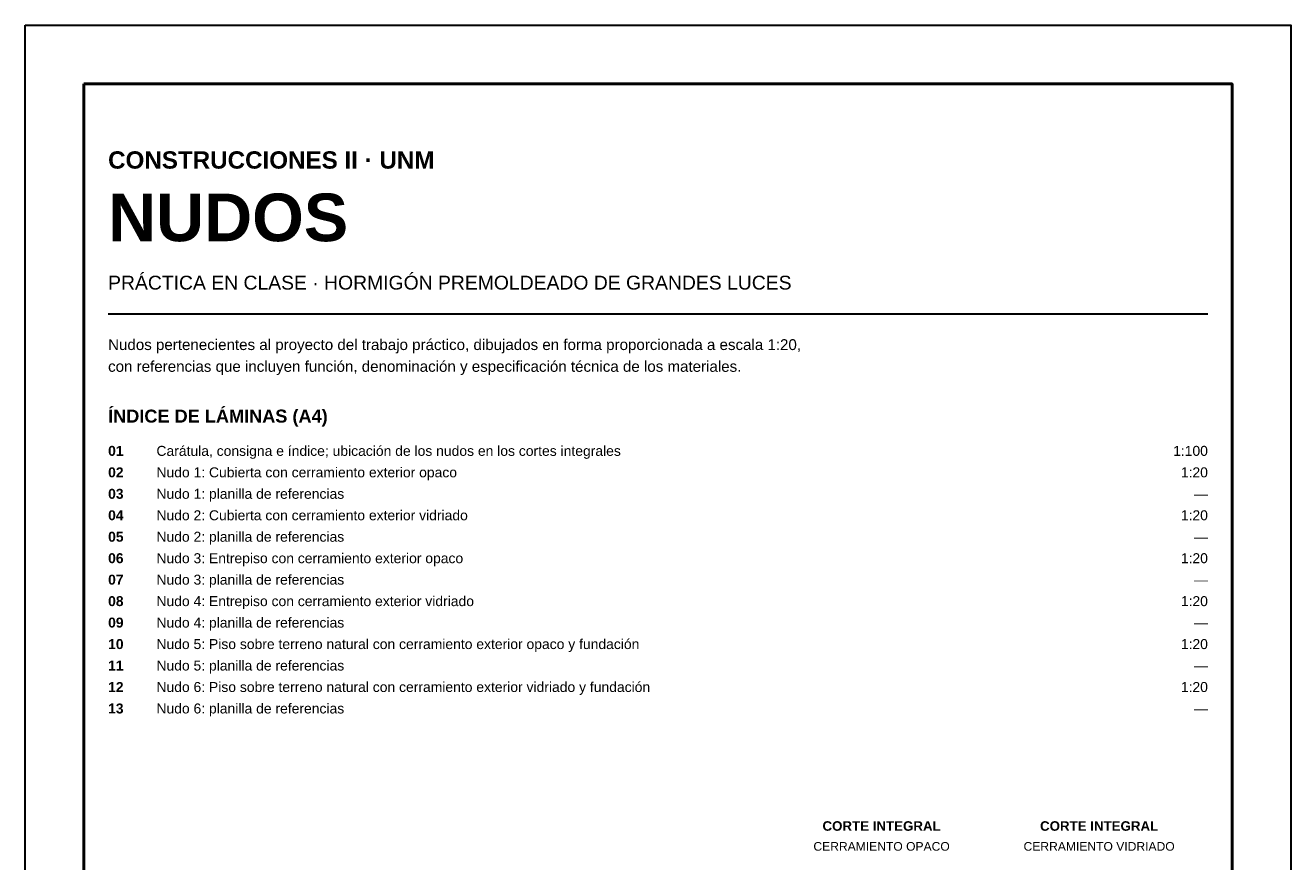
# Model space of a CAD drawing. Header units: millimetres. Extents: x 6 to 4194, y 6 to 5934.
# Tile 8 of 8: x 6 to 4194, y 3168 to 5934. Entities that reach past the tile are written whole.
import ezdxf
from ezdxf.enums import TextEntityAlignment as Align

# ---------------------------------------------------------------- set-up
doc = ezdxf.new("R2010")
doc.units = ezdxf.units.MM
doc.header["$LTSCALE"] = 20
doc.layers.add('X-MARCO', color=7, linetype='Continuous')
doc.layers.add('X-TEXTOS', color=7, linetype='Continuous')
doc.styles.add('ARIAL', font='arial.ttf')
doc.styles.add('ARIAL-B', font='arialbd.ttf')

msp = doc.modelspace()

# ---------------------------------------------------------------- linework, layer by layer
at = {"layer": 'X-MARCO', "lineweight": 30}
msp.add_lwpolyline([(6, 5934), (4194, 5934), (4194, 6), (6, 6)], close=True, dxfattribs=at)
at = {"layer": 'X-MARCO', "lineweight": 50}
msp.add_lwpolyline([(200, 5740), (4000, 5740), (4000, 200), (200, 200)], close=True, dxfattribs=at)
at = {"layer": 'X-TEXTOS', "lineweight": 30}
msp.add_lwpolyline([(280, 4980), (3920, 4980)], dxfattribs=at)

# ---------------------------------------------------------------- texts
at = {"layer": 'X-TEXTOS'}
for s, height, style, p in [('CONSTRUCCIONES II · UNM', 57.28, 'ARIAL-B', (280, 5460)), ('NUDOS', 157.52, 'ARIAL-B', (280, 5220)), ('PRÁCTICA EN CLASE · HORMIGÓN PREMOLDEADO DE GRANDES LUCES', 45.824, 'ARIAL', (280, 5060)), ('Nudos pertenecientes al proyecto del trabajo práctico, dibujados en forma proporcionada a escala 1:20,', 35.8, 'ARIAL', (280, 4860)), ('con referencias que incluyen función, denominación y especificación técnica de los materiales.', 35.8, 'ARIAL', (280, 4788)), ('ÍNDICE DE LÁMINAS (A4)', 42.96, 'ARIAL-B', (280, 4620)), ('01', 32.94, 'ARIAL-B', (280, 4510)), ('Carátula, consigna e índice; ubicación de los nudos en los cortes integrales', 32.936, 'ARIAL', (440, 4510)), ('02', 32.94, 'ARIAL-B', (280, 4439)), ('Nudo 1: Cubierta con cerramiento exterior opaco', 32.936, 'ARIAL', (440, 4439)), ('03', 32.94, 'ARIAL-B', (280, 4368)), ('Nudo 1: planilla de referencias', 32.936, 'ARIAL', (440, 4368)), ('04', 32.94, 'ARIAL-B', (280, 4297)), ('Nudo 2: Cubierta con cerramiento exterior vidriado', 32.936, 'ARIAL', (440, 4297)), ('05', 32.94, 'ARIAL-B', (280, 4226)), ('Nudo 2: planilla de referencias', 32.936, 'ARIAL', (440, 4226)), ('06', 32.94, 'ARIAL-B', (280, 4155)), ('Nudo 3: Entrepiso con cerramiento exterior opaco', 32.936, 'ARIAL', (440, 4155)), ('07', 32.94, 'ARIAL-B', (280, 4084)), ('Nudo 3: planilla de referencias', 32.936, 'ARIAL', (440, 4084)), ('08', 32.94, 'ARIAL-B', (280, 4013)), ('Nudo 4: Entrepiso con cerramiento exterior vidriado', 32.936, 'ARIAL', (440, 4013)), ('09', 32.94, 'ARIAL-B', (280, 3942)), ('Nudo 4: planilla de referencias', 32.936, 'ARIAL', (440, 3942)), ('10', 32.94, 'ARIAL-B', (280, 3871)), ('Nudo 5: Piso sobre terreno natural con cerramiento exterior opaco y fundación', 32.936, 'ARIAL', (440, 3871)), ('11', 32.94, 'ARIAL-B', (280, 3800)), ('Nudo 5: planilla de referencias', 32.936, 'ARIAL', (440, 3800)), ('12', 32.94, 'ARIAL-B', (280, 3729)), ('Nudo 6: Piso sobre terreno natural con cerramiento exterior vidriado y fundación', 32.936, 'ARIAL', (440, 3729)), ('13', 32.94, 'ARIAL-B', (280, 3658)), ('Nudo 6: planilla de referencias', 32.936, 'ARIAL', (440, 3658))]:
    msp.add_text(s, height=height, dxfattribs=dict(at, style=style)).set_placement(p)
at = {"layer": 'X-TEXTOS', "style": 'ARIAL'}
for s, height, p in [('1:100', 32.94, (3920, 4510)), ('1:20', 32.94, (3920, 4439)), ('—', 32.9, (3920, 4368)), ('1:20', 32.94, (3920, 4297)), ('—', 32.9, (3920, 4226)), ('1:20', 32.94, (3920, 4155)), ('—', 32.9, (3920, 4084)), ('1:20', 32.94, (3920, 4013)), ('—', 32.9, (3920, 3942)), ('1:20', 32.94, (3920, 3871)), ('—', 32.9, (3920, 3800)), ('1:20', 32.94, (3920, 3729)), ('—', 32.9, (3920, 3658))]:
    msp.add_text(s, height=height, dxfattribs=at).set_placement(p, align=Align.RIGHT)
at = {"layer": 'X-TEXTOS'}
for s, height, style, p in [('CORTE INTEGRAL', 31.504, 'ARIAL-B', (2840, 3270)), ('CORTE INTEGRAL', 31.504, 'ARIAL-B', (3560, 3270)), ('CERRAMIENTO OPACO', 28.64, 'ARIAL', (2840, 3204)), ('CERRAMIENTO VIDRIADO', 28.64, 'ARIAL', (3560, 3204))]:
    msp.add_text(s, height=height, dxfattribs=dict(at, style=style)).set_placement(p, align=Align.CENTER)

doc.saveas('drawing.dxf')
